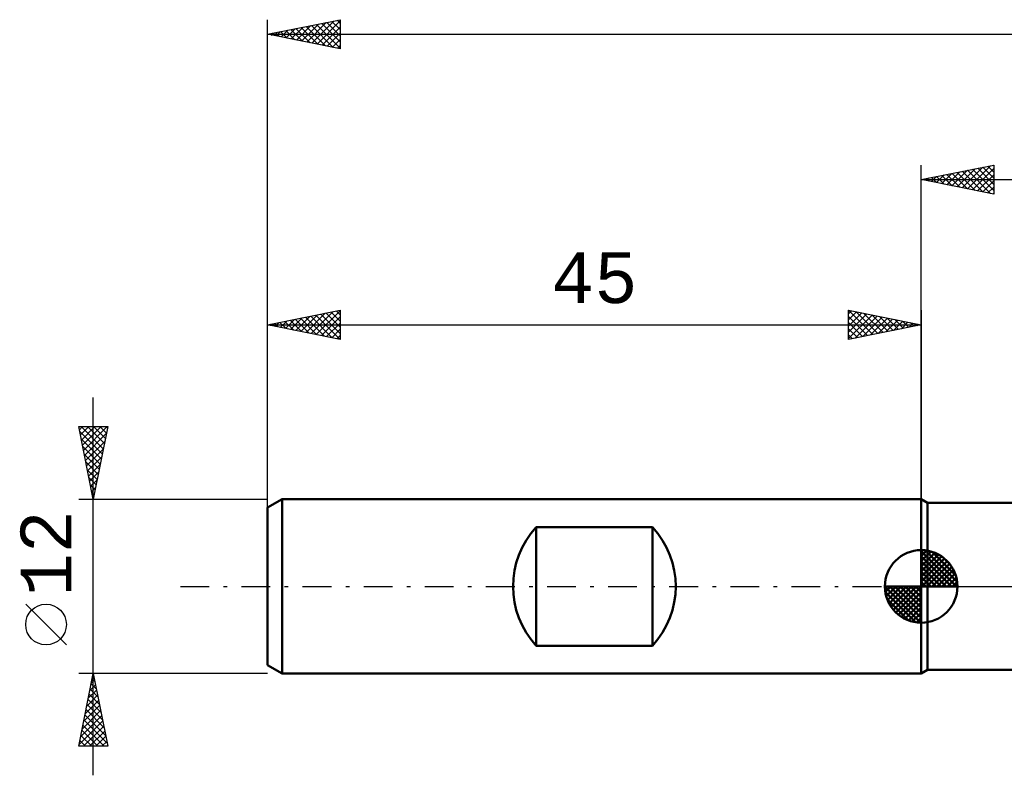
# Model space of a CAD drawing. Header units: millimetres. Extents: x -62 to 119, y -40 to 43.
# Tile 1 of 4: x -62 to 6, y -13 to 39. Entities that reach past the tile are written whole.
import ezdxf
from ezdxf.enums import TextEntityAlignment as Align

# ---------------------------------------------------------------- set-up
doc = ezdxf.new("R2010")
doc.units = ezdxf.units.MM
doc.header["$LTSCALE"] = 4.95
doc.linetypes.add('LONGDASH_DASH', pattern=[0.85, 0.4, -0.2, 0.05, -0.2])
for name, color, linetype in [('1', 4, 'CONTINUOUS'), ('2', 7, 'CONTINUOUS'), ('4', 2, 'LONGDASH_DASH'), ('NOCUT', 7, 'CONTINUOUS'), ('SK1', 4, 'CONTINUOUS'), ('SK2', 7, 'CONTINUOUS'), ('SK4', 2, 'LONGDASH_DASH')]:
    doc.layers.add(name, color=color, linetype=linetype)
doc.styles.get("Standard").update_dxf_attribs({"font": 'Monospac821 BT'})

msp = doc.modelspace()

# ---------------------------------------------------------------- linework, layer by layer
at = {"layer": '1', "color": 4, "linetype": 'CONTINUOUS', "lineweight": 50}
for p, q in [((0.433, 5.75), (0, 6)), ((0, -6), (0, 6)), ((0.433, 5.75), (8.006, 5.75)), ((0.433, -5.75), (0.433, 5.75)), ((0, -6), (0.433, -5.75)), ((0.433, -5.75), (8.006, -5.75))]:
    msp.add_line(p, q, dxfattribs=at)
at = {"layer": '2', "color": 7, "linetype": 'CONTINUOUS', "lineweight": 25}
for p, q in [((0, 0), (0, 29)), ((0, 28), (5, 29)), ((1.767, 27.647), (2.65, 28.53)), ((2.12, 27.576), (3.18, 28.636)), ((2.474, 27.505), (3.711, 28.742)), ((2.476, 28.495), (3.714, 27.257)), ((2.827, 27.435), (4.241, 28.848)), ((2.83, 28.566), (4.244, 27.151)), ((3.181, 27.364), (4.771, 28.954)), ((3.183, 28.637), (4.775, 27.045)), ((3.534, 27.293), (5, 28.759)), ((3.537, 28.707), (5, 27.244)), ((3.89, 28.778), (5, 27.668)), ((4.244, 28.849), (5, 28.093)), ((4.597, 28.919), (5, 28.517)), ((4.951, 28.99), (5, 28.941)), ((5, 29), (5, 27)), ((0, 28), (65, 28)), ((5, 27), (0, 28)), ((0.001, 28), (0.002, 28)), ((0.352, 27.93), (0.529, 28.106)), ((0.355, 28.071), (0.532, 27.894)), ((0.706, 27.859), (1.059, 28.212)), ((0.708, 28.142), (1.062, 27.788)), ((1.059, 27.788), (1.589, 28.318)), ((1.062, 28.212), (1.593, 27.681)), ((1.413, 27.717), (2.12, 28.424)), ((1.415, 28.283), (2.123, 27.575)), ((1.769, 28.354), (2.653, 27.469)), ((2.123, 28.425), (3.184, 27.363)), ((3.888, 27.222), (5, 28.335)), ((4.241, 27.152), (5, 27.91)), ((4.595, 27.081), (5, 27.486)), ((4.949, 27.01), (5, 27.062))]:
    msp.add_line(p, q, dxfattribs=at)
at = {"layer": '4', "color": 2, "linetype": 'LONGDASH_DASH', "lineweight": 25}
msp.add_line((0, 0), (65, 0), dxfattribs=at)
at = {"layer": 'NOCUT', "color": 7, "linetype": 'CONTINUOUS', "lineweight": 25}
for p, q in [((0.433, 5.75), (0, 6)), ((0, 6), (0, 0)), ((12, 5.75), (0.433, 5.75)), ((0, 0), (65, 0))]:
    msp.add_line(p, q, dxfattribs=at)
at = {"layer": 'SK1', "color": 4, "linetype": 'CONTINUOUS', "lineweight": 50}
for p, q in [((-44, 6), (-45, 5.423)), ((0, 6), (-44, 6)), ((-44, 6), (-44, -6)), ((-45, 5.423), (-45, -5.423)), ((-26.5, -4.079), (-26.5, 4.079)), ((-26.5, 4.079), (-18.5, 4.079)), ((-18.5, 4.079), (-18.5, -4.079)), ((0, 0), (0, 2.5)), ((0, 2.435), (0.063, 2.498)), ((0, 2.081), (0.387, 2.469)), ((0, 2.435), (2.435, 0)), ((0, 1.728), (0.677, 2.405)), ((0, 1.374), (0.941, 2.315)), ((0, 1.021), (1.182, 2.202)), ((0, 2.081), (2.081, 0)), ((0, 0.667), (1.401, 2.069)), ((0.308, 2.481), (2.481, 0.308)), ((0.761, 2.381), (2.381, 0.761)), ((0, 0.314), (1.604, 1.917)), ((0, 1.728), (1.728, 0)), ((0, 1.374), (1.374, 0)), ((0.04, 0), (1.787, 1.747)), ((0.393, 0), (1.953, 1.559)), ((1.486, 2.01), (2.01, 1.486)), ((0, 1.021), (1.021, 0)), ((0.747, 0), (2.101, 1.354)), ((1.101, 0), (2.229, 1.129)), ((1.454, 0), (2.338, 0.884)), ((0, 0), (-2.5, 0)), ((-2.498, -0.063), (-2.435, 0)), ((-2.469, -0.387), (-2.081, 0)), ((-2.405, -0.677), (-1.728, 0)), ((-2.315, -0.941), (-1.374, 0)), ((-2.202, -1.182), (-1.021, 0)), ((-2.161, 0), (0, -2.161)), ((-2.069, -1.401), (-0.667, 0)), ((-1.917, -1.604), (-0.314, 0)), ((-1.808, 0), (0, -1.808)), ((-1.454, 0), (0, -1.454)), ((-1.101, 0), (0, -1.101)), ((-0.747, 0), (0, -0.747)), ((-0.393, 0), (0, -0.393)), ((-0.04, 0), (0, -0.04)), ((0, 0.667), (0.667, 0)), ((0, 0.314), (0.314, 0)), ((0, 0), (2.5, 0)), ((0, -2.5), (0, 0)), ((1.808, 0), (2.423, 0.615)), ((2.161, 0), (2.479, 0.318)), ((-2.5, -0.015), (-0.015, -2.5)), ((-2.466, -0.402), (-0.402, -2.466)), ((-1.747, -1.787), (0, -0.04)), ((-1.559, -1.953), (0, -0.393)), ((-2.337, -0.884), (-0.884, -2.337)), ((-1.354, -2.101), (0, -0.747)), ((-1.129, -2.229), (0, -1.101)), ((-0.884, -2.338), (0, -1.454)), ((-0.615, -2.423), (0, -1.808)), ((-0.318, -2.479), (0, -2.161)), ((-18.5, -4.079), (-26.5, -4.079)), ((-45, -5.423), (-44, -6)), ((-44, -6), (0, -6))]:
    msp.add_line(p, q, dxfattribs=at)
for centre, radius, start, end in [((-22.1, 0), 6, 137.16657, 222.83343), ((-22.9, 0), 6, 317.16657, 42.83343), ((0, 0), 2.5, 90, 180), ((0, 0), 2.5, 0, 90), ((0, 0), 2.5, 180, 270), ((0, 0), 2.5, 270, 0)]:
    msp.add_arc(centre, radius, start, end, dxfattribs=at)
at = {"layer": 'SK2', "color": 7, "linetype": 'CONTINUOUS', "lineweight": 25}
for p, q in [((-45, 4), (-45, 39)), ((-45, 38), (-40, 39)), ((-42.655, 37.531), (-41.482, 38.704)), ((-42.301, 37.46), (-40.952, 38.81)), ((-41.948, 37.39), (-40.422, 38.916)), ((-41.627, 38.675), (-40, 37.048)), ((-41.594, 37.319), (-40, 38.913)), ((-41.273, 38.745), (-40, 37.472)), ((-40.92, 38.816), (-40, 37.896)), ((-40.566, 38.887), (-40, 38.32)), ((-40.213, 38.957), (-40, 38.745)), ((-40, 39), (-40, 37)), ((-45, 38), (65, 38)), ((-40, 37), (-45, 38)), ((-44.809, 38.038), (-44.713, 37.943)), ((-44.776, 37.955), (-44.664, 38.067)), ((-44.455, 38.109), (-44.183, 37.837)), ((-44.423, 37.885), (-44.134, 38.173)), ((-44.102, 38.18), (-43.653, 37.731)), ((-44.069, 37.814), (-43.604, 38.279)), ((-43.748, 38.25), (-43.122, 37.624)), ((-43.716, 37.743), (-43.073, 38.385)), ((-43.395, 38.321), (-42.592, 37.518)), ((-43.362, 37.672), (-42.543, 38.491)), ((-43.041, 38.392), (-42.062, 37.412)), ((-43.008, 37.602), (-42.013, 38.597)), ((-42.688, 38.462), (-41.531, 37.306)), ((-42.334, 38.533), (-41.001, 37.2)), ((-41.981, 38.604), (-40.471, 37.094)), ((-41.241, 37.248), (-40, 38.489)), ((-40.887, 37.177), (-40, 38.065)), ((-40.534, 37.107), (-40, 37.64)), ((-40.18, 37.036), (-40, 37.216)), ((-45, 5.076), (-45, 19)), ((-45, 18), (-40, 19)), ((-40, 19), (-40, 17)), ((-5, 17), (-5, 19)), ((-5, 19), (0, 18)), ((-4.999, 19), (-3.333, 17.333)), ((0, 19), (0, 6)), ((-43.765, 17.753), (-43.148, 18.37)), ((-43.444, 18.311), (-42.667, 17.533)), ((-43.412, 17.682), (-42.618, 18.476)), ((-43.091, 18.382), (-42.136, 17.427)), ((-43.058, 17.612), (-42.087, 18.583)), ((-42.737, 18.453), (-41.606, 17.321)), ((-42.705, 17.541), (-41.557, 18.689)), ((-42.384, 18.523), (-41.076, 17.215)), ((-42.351, 17.47), (-41.027, 18.795)), ((-42.03, 18.594), (-40.545, 17.109)), ((-41.997, 17.399), (-40.496, 18.901)), ((-41.677, 18.665), (-40.015, 17.003)), ((-41.644, 17.329), (-40, 18.973)), ((-41.323, 18.735), (-40, 17.412)), ((-41.29, 17.258), (-40, 18.548)), ((-40.97, 18.806), (-40, 17.837)), ((-40.616, 18.877), (-40, 18.261)), ((-40.262, 18.948), (-40, 18.685)), ((-5, 18.759), (-4.799, 18.96)), ((-5, 18.335), (-4.445, 18.889)), ((-5, 17.91), (-4.092, 18.818)), ((-5, 17.486), (-3.738, 18.748)), ((-5, 17.062), (-3.385, 18.677)), ((-5, 18.576), (-3.686, 17.263)), ((-4.547, 17.091), (-3.031, 18.606)), ((-4.469, 18.894), (-2.979, 17.404)), ((-4.017, 17.197), (-2.678, 18.536)), ((-3.938, 18.788), (-2.626, 17.475)), ((-3.486, 17.303), (-2.324, 18.465)), ((-3.408, 18.682), (-2.272, 17.546)), ((-2.956, 17.409), (-1.971, 18.394)), ((-2.878, 18.576), (-1.919, 17.616)), ((-2.426, 17.515), (-1.617, 18.323)), ((-2.347, 18.469), (-1.565, 17.687)), ((-1.817, 18.363), (-1.211, 17.758)), ((-45, 18), (0, 18)), ((-40, 17), (-45, 18)), ((-44.859, 18.028), (-44.788, 17.958)), ((-44.826, 17.965), (-44.739, 18.052)), ((-44.505, 18.099), (-44.258, 17.852)), ((-44.472, 17.894), (-44.209, 18.158)), ((-44.152, 18.17), (-43.727, 17.745)), ((-44.119, 17.824), (-43.678, 18.264)), ((-43.798, 18.24), (-43.197, 17.639)), ((-40.937, 17.187), (-40, 18.124)), ((-40.583, 17.117), (-40, 17.7)), ((-5, 18.152), (-4.04, 17.192)), ((0, 18), (-5, 17)), ((-5, 17.728), (-4.393, 17.121)), ((-1.895, 17.621), (-1.263, 18.253)), ((-1.365, 17.727), (-0.91, 18.182)), ((-1.287, 18.257), (-0.858, 17.828)), ((-0.835, 17.833), (-0.556, 18.111)), ((-0.756, 18.151), (-0.504, 17.899)), ((-0.304, 17.939), (-0.203, 18.041)), ((-0.226, 18.045), (-0.151, 17.97)), ((-40.23, 17.046), (-40, 17.276)), ((-5, 17.304), (-4.747, 17.051)), ((-57, -13), (-57, 13)), ((-57, 6), (-58, 11)), ((-58, 11), (-56, 11)), ((-57.955, 10.776), (-57.731, 11)), ((-57.884, 10.422), (-57.307, 11)), ((-57.829, 11), (-56.305, 9.476)), ((-57.814, 10.069), (-56.882, 11)), ((-57.743, 9.715), (-56.458, 11)), ((-57.672, 9.361), (-56.034, 11)), ((-57.405, 11), (-56.234, 9.829)), ((-56, 11), (-57, 6)), ((-56.98, 11), (-56.163, 10.183)), ((-56.556, 11), (-56.093, 10.537)), ((-56.132, 11), (-56.022, 10.89)), ((-57.937, 10.684), (-56.376, 9.122)), ((-57.602, 9.008), (-56.098, 10.512)), ((-57.831, 10.153), (-56.446, 8.769)), ((-57.725, 9.623), (-56.517, 8.415)), ((-57.531, 8.654), (-56.204, 9.981)), ((-57.619, 9.093), (-56.588, 8.062)), ((-57.46, 8.301), (-56.31, 9.451)), ((-57.389, 7.947), (-56.416, 8.921)), ((-57.512, 8.562), (-56.658, 7.708)), ((-57.319, 7.594), (-56.522, 8.391)), ((-57.406, 8.032), (-56.729, 7.355)), ((-57.3, 7.502), (-56.8, 7.001)), ((-57.248, 7.24), (-56.628, 7.86)), ((-57.194, 6.971), (-56.871, 6.647)), ((-57.177, 6.887), (-56.734, 7.33)), ((-57.107, 6.533), (-56.84, 6.8)), ((-57.088, 6.441), (-56.941, 6.294)), ((-57.036, 6.179), (-56.946, 6.269)), ((-58, 6), (-45, 6)), ((-58.85, -4.025), (-61.65, -1.225)), ((-57, -6), (-58, -6)), ((-58, -11), (-57, -6)), ((-57.022, -6.11), (-56.985, -6.074)), ((-57.002, -6.008), (-56.998, -6.012)), ((-45, -6), (-57, -6)), ((-57, -6), (-56, -11)), ((-57.143, -6.715), (-56.785, -7.073)), ((-57.128, -6.641), (-56.915, -6.427)), ((-57.072, -6.362), (-56.891, -6.543)), ((-57.34, -7.701), (-56.773, -7.134)), ((-57.284, -7.422), (-56.573, -8.134)), ((-57.234, -7.171), (-56.844, -6.781)), ((-57.214, -7.069), (-56.679, -7.603)), ((-57.552, -8.762), (-56.632, -7.841)), ((-57.446, -8.232), (-56.702, -7.488)), ((-57.426, -8.13), (-56.361, -9.194)), ((-57.355, -7.776), (-56.467, -8.664)), ((-57.765, -9.823), (-56.49, -8.548)), ((-57.658, -9.292), (-56.561, -8.195)), ((-57.497, -8.483), (-56.255, -9.725)), ((-57.977, -10.883), (-56.349, -9.256)), ((-57.871, -10.353), (-56.42, -8.902)), ((-57.638, -9.19), (-56.043, -10.785)), ((-57.567, -8.837), (-56.149, -10.255)), ((-57.779, -9.897), (-56.677, -11)), ((-57.709, -9.544), (-56.252, -11)), ((-57.669, -11), (-56.278, -9.609)), ((-57.245, -11), (-56.207, -9.963)), ((-57.921, -10.604), (-57.525, -11)), ((-57.85, -10.251), (-57.101, -11)), ((-56.821, -11), (-56.137, -10.316)), ((-56.396, -11), (-56.066, -10.67)), ((-56, -11), (-58, -11)), ((-57.992, -10.958), (-57.95, -11))]:
    msp.add_line(p, q, dxfattribs=at)
msp.add_circle((-60.25, -2.625), 1.4, dxfattribs=at)
at = {"layer": 'SK4', "color": 2, "linetype": 'LONGDASH_DASH', "lineweight": 25}
msp.add_line((-51, 0), (71, 0), dxfattribs=at)

# ---------------------------------------------------------------- texts
at = {"layer": 'SK2', "color": 7, "linetype": 'CONTINUOUS', "lineweight": 25}
msp.add_text('45', height=3.5, dxfattribs=at).set_placement((-22.5, 19.5), align=Align.CENTER)
msp.add_text('12', height=3.5, rotation=90, dxfattribs=at).set_placement((-58.5, 2.275), align=Align.CENTER)

doc.saveas('drawing.dxf')
